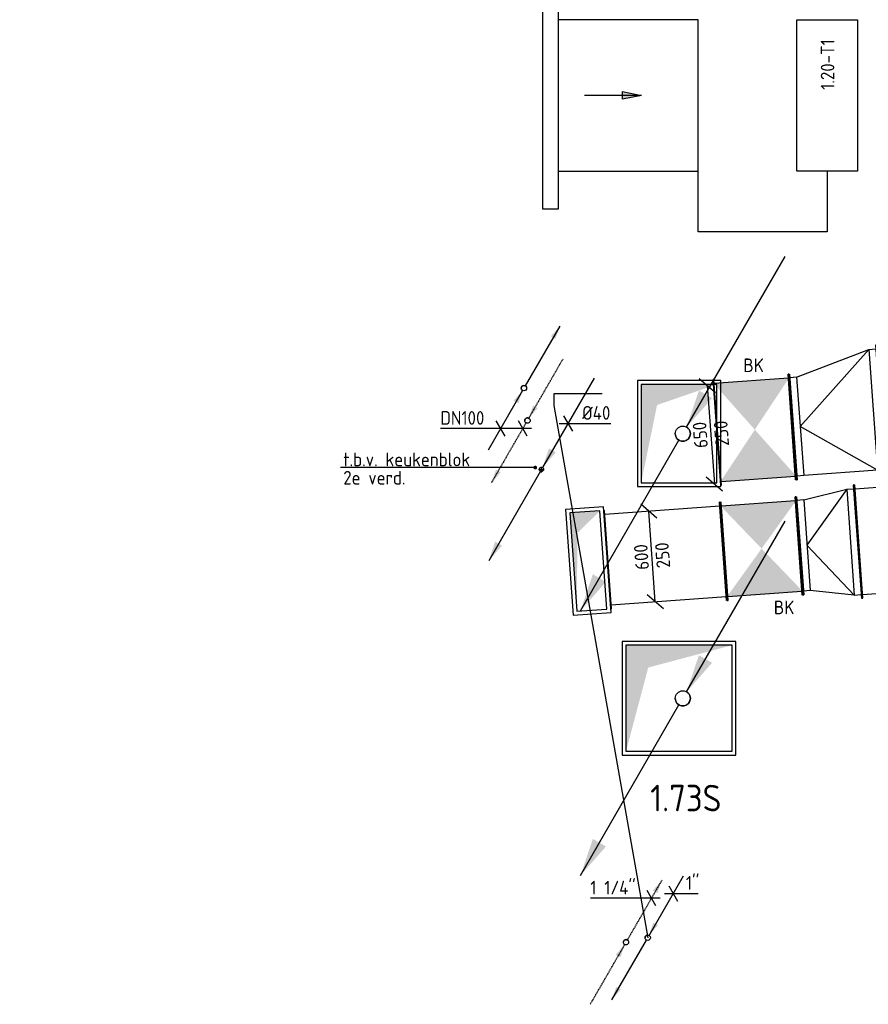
# Model space of a CAD drawing. Header units: millimetres. Extents: x -2733 to 48660, y -299 to 65852.
# Tile 14 of 44: x 19556 to 25156, y -299 to 6200. Entities that reach past the tile are written whole.
import ezdxf

# ---------------------------------------------------------------- set-up
doc = ezdxf.new("R2010")
doc.units = ezdxf.units.MM
for name, pattern in [('2322107', [2000, 1000, 1000]), ('2322107_a', [2000, 1000, 1000]), ('2322108', [7, 5, -2]), ('2322108_a', [7, 5, -2]), ('CENTER2', [28.575, 19.05, -3.175, 3.175, -3.175]), ('SMALL_DASH', [1.5, 0.5, -1])]:
    doc.linetypes.add(name, pattern=pattern)
for name, color, linetype in [('BL$2----', 7, 'Continuous'), ('bTuwkundig', 7, 'Continuous'), ('WL5232--_D', 4, 'Continuous'), ('WL5232--_HARTLIJN', 1, 'CENTER2'), ('WL561---', 4, 'Continuous'), ('WL561---_AANVOER', 1, '2322107'), ('WL561---_RETOUR', 5, '2322108'), ('WL570---_APP', 2, 'Continuous'), ('WL570---_RETOUR_D', 4, 'Continuous'), ('WL570---_RETOUR_RST', 4, 'Continuous'), ('WL570---_TOEVOER', 3, 'Continuous'), ('WL570---_TOEVOER_D', 3, 'Continuous'), ('WL740---', 4, 'Continuous'), ('WM5232--', 1, 'Continuous'), ('WM561---_AANVOER', 1, 'Continuous'), ('WM561---_RETOUR', 1, 'Continuous'), ('WM570---', 1, 'Continuous'), ('WM570---_RETOUR', 1, 'Continuous'), ('WM570---_TOEVOER', 1, 'Continuous')]:
    doc.layers.add(name, color=color, linetype=linetype)
doc.styles.add('STABICAD-018', font='ISOCP.SHX', dxfattribs={"height": 90})
doc.styles.add('STABICAD-035', font='ISOCP.SHX', dxfattribs={"height": 175})
doc.styles.get("Standard").update_dxf_attribs({"font": 'arial.ttf'})
doc.dimstyles.new('STABICAD', dxfattribs={"dimscale": 50, "dimtxt": 90, "dimasz": 2, "dimexe": 0, "dimexo": 0, "dimgap": 1.5, "dimtad": 0, "dimdec": 0, "dimzin": 0, "dimdsep": 46, "dimtxsty": 'STABICAD-018', "dimblk1": 'OBLIQUE', "dimblk2": 'OBLIQUE', "dimsah": 1, "dimcen": -3, "dimadec": 1, "dimazin": 0, "dimtfac": 1, "dimtdec": 0, "dimtofl": 0, "dimtmove": 2, "dimatfit": 3, "dimfxl": 1, "dimtvp": 1.055556, "dimtolj": 1, "dimtzin": 0, "dimarcsym": 0})

# ---------------------------------------------------------------- blocks, each defined once
blk = doc.blocks.new('*U14')
at = {"linetype": '2322107'}
for points in [[(236.2, 409.2), (207.7, 324.7), (177.3, 342.2)], [(-8.8, -15.2), (-37.3, -99.7), (-67.7, -82.2)]]:
    blk.add_hatch(color=2, dxfattribs=at).paths.add_polyline_path(points, flags=0)
at = {"color": 2, "linetype": '2322107_a'}
for p, q in [((236.2, 409.2, 3000), (8.7, 15.2, 3000)), ((-8.8, -15.2, 3000), (-236.2, -409.2, 3000))]:
    blk.add_line(p, q, dxfattribs=at)
at = {"color": 0, "linetype": '2322107'}
blk.add_line((0, 0), (0, 0, 3000), dxfattribs=at)
at = {"color": 2, "linetype": '2322107'}
blk.add_circle((0, 0, 3000), 17.5, dxfattribs=at)
at = {"color": 0, "linetype": '2322107'}
blk.add_arc((0, 0, 3000), 17.5, 60, 180, dxfattribs=at)
at = {"layer": 'WL561---', "color": 2, "style": 'STABICAD-018'}
for tag, p in [('SECTIONCODE', (22883.4, 3917.9, 1499.5)), ('POSITIONCODE', (22883.4, 3917.9, 1499.5)), ('CODE', (22883.4, 3867.9)), ('FLOORCODE', (22933.4, 3767.9))]:
    blk.add_attdef(tag, p, '', height=1.2, dxfattribs=at)
blk = doc.blocks.new('*U15')
at = {"linetype": '2322108'}
for points in [[(8.8, 15.2), (37.3, 99.7), (67.7, 82.2)], [(-236.2, -409.2), (-207.7, -324.7), (-177.3, -342.2)]]:
    blk.add_hatch(color=2, dxfattribs=at).paths.add_polyline_path(points, flags=0)
at = {"color": 2, "linetype": '2322108_a'}
for p, q in [((8.8, 15.2, 3000), (236.2, 409.2, 3000)), ((-236.2, -409.2, 3000), (-8.7, -15.2, 3000))]:
    blk.add_line(p, q, dxfattribs=at)
at = {"color": 0, "linetype": '2322108'}
blk.add_line((0, 0), (0, 0, 3000), dxfattribs=at)
at = {"color": 2, "linetype": '2322108'}
blk.add_circle((0, 0, 3000), 17.5, dxfattribs=at)
at = {"color": 0, "linetype": '2322108'}
blk.add_arc((0, 0, 3000), 17.5, 60, 180, dxfattribs=at)
at = {"layer": 'WL561---', "color": 2, "style": 'STABICAD-018'}
for tag, p in [('POSITIONCODE', (22906.5, 3704.2, 1499.5)), ('SECTIONCODE', (22906.5, 3704.2, 1499.5)), ('CODE', (22906.5, 3654.2)), ('FLOORCODE', (22956.5, 3554.2))]:
    blk.add_attdef(tag, p, '', height=1.2, dxfattribs=at)
blk = doc.blocks.new('*U16')
at = {"linetype": 'Continuous'}
for points in [[(10, 17.3), (71.3, 198.5), (136.2, 161)], [(-497.5, -861.7), (-436.2, -680.6), (-371.3, -718.1)]]:
    blk.add_hatch(color=2, dxfattribs=at).paths.add_polyline_path(points, flags=0)
at = {"color": 2, "linetype": 'Continuous'}
for p, q in [((497.5, 861.7), (10, 17.3)), ((-10, -17.3), (-497.5, -861.7))]:
    blk.add_line(p, q, dxfattribs=at)
at = {"color": 0, "linetype": 'Continuous'}
blk.add_circle((0, 0), 20, dxfattribs=at)
at = {"layer": 'WL5232--_HARTLIJN', "linetype": 'CENTER2'}
for p, q in [((-28, 0, 3000), (28, 0, 3000)), ((0, -28, 3000), (0, 28, 3000))]:
    blk.add_line(p, q, dxfattribs=at)
blk.add_circle((0, 0), 0.0125, dxfattribs=at)
at = {"layer": 'WL740---', "color": 2, "style": 'STABICAD-018'}
for tag, p in [('SECTIONCODE', (22998.9, 3381.6, 1499.5)), ('POSITIONCODE', (22998.9, 3381.6, 1499.5)), ('CODE', (22998.9, 3331.6)), ('FLOORCODE', (23048.9, 3231.6))]:
    blk.add_attdef(tag, p, '', height=1.8, dxfattribs=at)
blk = doc.blocks.new('*U17')
at = {"color": 0, "linetype": 'Continuous'}
for p, q in [((-57.7, 0), (43.5, 0)), ((-28.9, 50), (28.9, -50)), ((43.5, 0), (282.6, 0))]:
    blk.add_line(p, q, dxfattribs=at)
at = {"color": 0, "linetype": 'Continuous', "style": 'STABICAD-018'}
blk.add_text('%%c40', height=90, dxfattribs=at).set_placement((93.5, 25))
at = {"layer": 'WL740---', "color": 2, "style": 'STABICAD-018'}
blk.add_attdef('CODE', (23174, 3534.9), '', height=1.8, dxfattribs=at)
blk = doc.blocks.new('*U18')
at = {"color": 0, "linetype": 'Continuous'}
for p, q in [((-206.2, 0), (-544.2, 0)), ((57.7, 0), (-206.2, 0)), ((-117.6, -50), (-175.3, 50)), ((28.9, -50), (-28.9, 50))]:
    blk.add_line(p, q, dxfattribs=at)
at = {"color": 0, "linetype": 'Continuous', "style": 'STABICAD-018'}
blk.add_text('DN100', height=90, dxfattribs=at).set_placement((-544.2, 25))
at = {"layer": 'BL$2----', "color": 2}
blk.add_attdef('CODE', (22876.1, 3501.6, 3000), '', height=1.2, dxfattribs=at)
blk = doc.blocks.new('*U23')
at = {"linetype": 'Continuous'}
blk.add_hatch(color=0, dxfattribs=at).paths.add_polyline_path([(350, 350), (-350, 350), (-350, -350), (-203, 203)], flags=0)
at = {"color": 0, "linetype": 'Continuous'}
for p, q in [((375, 375, -3000), (-375, 375, -3000)), ((-375, 375, -3000), (-375, -375, -3000)), ((350, 350, -3000), (-350, 350, -3000)), ((-350, 350, -3000), (-350, -350, -3000)), ((350, -350, -3000), (350, 350, -3000)), ((375, -375, -3000), (375, 375, -3000)), ((-375, -375, -3000), (375, -375, -3000)), ((-350, -350, -3000), (350, -350, -3000))]:
    blk.add_line(p, q, dxfattribs=at)
at = {"layer": 'BL$2----', "color": 2}
for tag, p in [('SECTIONCODE', (23906.8, 1871.2, 1500.5)), ('POSITIONCODE', (23906.8, 1871.2, 1500.5)), ('CODE', (23906.8, 1721.2, 3000))]:
    blk.add_attdef(tag, p, '', height=1.8, dxfattribs=at)
blk = doc.blocks.new('*U19')
at = {"linetype": 'Continuous'}
for points in [[(25, 43.3), (106.7, 284.8), (193.3, 234.8)], [(-675, -1169.1), (-593.3, -927.6), (-506.7, -977.6)]]:
    blk.add_hatch(color=2, dxfattribs=at).paths.add_polyline_path(points, flags=0)
at = {"color": 2, "linetype": 'Continuous'}
for p, q in [((25, 43.3, 3000), (675, 1169.1, 3000)), ((-675, -1169.1, 3000), (-25, -43.3, 3000))]:
    blk.add_line(p, q, dxfattribs=at)
at = {"color": 0, "linetype": 'Continuous'}
blk.add_line((0, 0), (0, 0, 3000), dxfattribs=at)
at = {"color": 2, "linetype": 'Continuous'}
blk.add_circle((0, 0, 3000), 50, dxfattribs=at)
at = {"color": 0, "linetype": 'Continuous'}
blk.add_arc((0, 0, 3000), 50, 180, 60, dxfattribs=at)
at = {"layer": 'WL561---', "color": 2, "style": 'STABICAD-018'}
for tag, p in [('SECTIONCODE', (23931.5, 1870.4, 1499.5)), ('CODE', (23931.5, 1820.4)), ('POSITIONCODE', (23931.5, 1870.4, 1499.5)), ('FLOORCODE', (23981.5, 1720.4))]:
    blk.add_attdef(tag, p, '', height=1.8, dxfattribs=at)
blk = doc.blocks.new('*U25')
at = {"color": 0, "linetype": 'Continuous'}
for p, q in [((-57.7, 0), (33.5, 0)), ((-28.9, 50), (28.9, -50)), ((33.5, 0), (164.5, 0))]:
    blk.add_line(p, q, dxfattribs=at)
at = {"color": 0, "linetype": 'Continuous', "style": 'STABICAD-018'}
blk.add_text("1''", height=90, dxfattribs=at).set_placement((83.5, 25))
at = {"layer": 'BL$2----', "color": 2, "style": 'STABICAD-018'}
blk.add_attdef('CODE', (23868.5, 432.6), '', height=1.2, dxfattribs=at)
blk = doc.blocks.new('*U20')
at = {"color": 0, "linetype": 'Continuous'}
for p, q in [((-56, 0), (-403, 0)), ((57.7, 0), (-56, 0)), ((28.9, -50), (-28.9, 50))]:
    blk.add_line(p, q, dxfattribs=at)
at = {"color": 0, "linetype": 'Continuous', "style": 'STABICAD-018'}
blk.add_text("1 1/4''", height=90, dxfattribs=at).set_placement((-403, 25))
at = {"layer": 'BL$2----', "color": 2, "style": 'STABICAD-018'}
blk.add_attdef('CODE', (23724.7, 401.4), '', height=1.2, dxfattribs=at)
blk = doc.blocks.new('*U21')
at = {"linetype": '2322107'}
for points in [[(8.8, 15.2), (37.3, 99.7), (67.7, 82.2)], [(-236.2, -409.2), (-207.7, -324.7), (-177.3, -342.2)]]:
    blk.add_hatch(color=2, dxfattribs=at).paths.add_polyline_path(points, flags=0)
at = {"color": 2, "linetype": '2322107_a'}
for p, q in [((8.8, 15.2, 3000), (236.2, 409.2, 3000)), ((-236.2, -409.2, 3000), (-8.8, -15.2, 3000))]:
    blk.add_line(p, q, dxfattribs=at)
at = {"color": 0, "linetype": '2322107'}
blk.add_line((0, 0), (0, 0, 3000), dxfattribs=at)
at = {"color": 2, "linetype": '2322107'}
blk.add_circle((0, 0, 3000), 17.5, dxfattribs=at)
at = {"color": 0, "linetype": '2322107'}
blk.add_arc((0, 0, 3000), 17.5, 60, 180, dxfattribs=at)
at = {"layer": 'BL$2----', "color": 2, "style": 'STABICAD-018'}
for tag, p in [('SECTIONCODE', (23700, 290.8, 1499.5)), ('POSITIONCODE', (23700, 290.8, 1499.5)), ('CODE', (23700, 240.8)), ('FLOORCODE', (23750, 140.8))]:
    blk.add_attdef(tag, p, '', height=1.2, dxfattribs=at)
blk = doc.blocks.new('*U22')
at = {"linetype": '2322108'}
for points in [[(236.2, 409.2), (207.7, 324.7), (177.3, 342.2)], [(-8.8, -15.2), (-37.3, -99.7), (-67.7, -82.2)]]:
    blk.add_hatch(color=2, dxfattribs=at).paths.add_polyline_path(points, flags=0)
at = {"color": 2, "linetype": '2322108_a'}
for p, q in [((236.2, 409.2, 3000), (8.7, 15.2, 3000)), ((-8.8, -15.2, 3000), (-236.2, -409.2, 3000))]:
    blk.add_line(p, q, dxfattribs=at)
at = {"color": 0, "linetype": '2322108'}
blk.add_line((0, 0), (0, 0, 3000), dxfattribs=at)
at = {"color": 2, "linetype": '2322108'}
blk.add_circle((0, 0, 3000), 17.5, dxfattribs=at)
at = {"color": 0, "linetype": '2322108'}
blk.add_arc((0, 0, 3000), 17.5, 60, 180, dxfattribs=at)
at = {"layer": 'BL$2----', "color": 2, "style": 'STABICAD-018'}
for tag, p in [('SECTIONCODE', (23556.7, 260.4, 1499.5)), ('POSITIONCODE', (23556.7, 260.4, 1499.5)), ('CODE', (23556.7, 210.4)), ('FLOORCODE', (23606.7, 110.4))]:
    blk.add_attdef(tag, p, '', height=1.2, dxfattribs=at)
blk = doc.blocks.new('*U24')
at = {"linetype": 'Continuous'}
blk.add_hatch(color=0, dxfattribs=at).paths.add_polyline_path([(250, 325), (-250, 325), (-250, -325), (-145, 188.5)], flags=0)
at = {"color": 0, "linetype": 'Continuous'}
for p, q in [((275, 350, -3000), (-275, 350, -3000)), ((-275, 350, -3000), (-275, -350, -3000)), ((250, 325, -3000), (-250, 325, -3000)), ((-250, 325, -3000), (-250, -325, -3000)), ((250, -325, -3000), (250, 325, -3000)), ((275, -350, -3000), (275, 350, -3000)), ((-275, -350, -3000), (275, -350, -3000)), ((-250, -325, -3000), (250, -325, -3000))]:
    blk.add_line(p, q, dxfattribs=at)
at = {"layer": 'BL$2----', "color": 2}
for tag, p in [('SECTIONCODE', (23906.8, 3618.2, 1500.5)), ('POSITIONCODE', (23906.8, 3618.2, 1500.5)), ('CODE', (23906.8, 3468.2, 3000))]:
    blk.add_attdef(tag, p, '', height=1.8, dxfattribs=at)
blk = doc.blocks.new('*U153')
at = {"linetype": 'Continuous'}
blk.add_hatch(color=0, dxfattribs=at).paths.add_polyline_path([(100, 325), (-100, 325), (-100, -325), (-58, 188.5)], flags=0)
at = {"color": 0, "linetype": 'Continuous'}
for p, q in [((125, 350, -2675), (-125, 350, -2675)), ((-125, 350, -2675), (-125, -350, -2675)), ((100, 325, -2675), (-100, 325, -2675)), ((-100, 325, -2675), (-100, -325, -2675)), ((100, -325, -2675), (100, 325, -2675)), ((125, -350, -2675), (125, 350, -2675)), ((-125, -350, -2675), (125, -350, -2675)), ((-100, -325, -2675), (100, -325, -2675))]:
    blk.add_line(p, q, dxfattribs=at)
at = {"layer": 'WL570---_RETOUR_RST', "color": 2}
for tag, p in [('SECTIONCODE', (23308.2, 2777.3, 1338)), ('POSITIONCODE', (23308.2, 2777.3, 1338)), ('CODE', (23308.2, 2627.3, 2675))]:
    blk.add_attdef(tag, p, '', height=1.8, dxfattribs=at)
blk = doc.blocks.new('_Oblique')
at = {"color": 0, "linetype": 'ByBlock', "lineweight": -2}
blk.add_line((-0.5, -0.5), (0.5, 0.5), dxfattribs=at)
blk = doc.blocks.new('*U177')
at = {"linetype": 'Continuous'}
for points in [[(-250, 325), (250, 325), (0, 0)], [(-250, -325), (250, -325), (0, 0)]]:
    blk.add_hatch(color=2, dxfattribs=at).paths.add_polyline_path(points, flags=0)
at = {"color": 2, "linetype": 'Continuous'}
for p, q in [((-250, 350, -2975), (-245, 350, -2975)), ((-250, -350, -2975), (-250, 350, -2975)), ((-245, -350, -2975), (-245, 350, -2975)), ((-245, 325, -2975), (245, 325, -2975)), ((250, 350, -2975), (245, 350, -2975)), ((245, -350, -2975), (245, 350, -2975)), ((250, -350, -2975), (250, 350, -2975)), ((-250, -350, -2975), (-245, -350, -2975)), ((-245, -325, -2975), (245, -325, -2975)), ((250, -350, -2975), (245, -350, -2975))]:
    blk.add_line(p, q, dxfattribs=at)
at = {"layer": 'WM570---_RETOUR', "color": 1, "style": 'STABICAD-018'}
for tag, p in [('PRODUCTCODE', (25356.9, 4443.9, 2975)), ('PRODUCTCODE2', (24406.9, 3493.9, 2975))]:
    blk.add_attdef(tag, p, '', height=1.8, dxfattribs=at)
at = {"layer": 'WM570---_RETOUR', "color": 2, "style": 'STABICAD-018'}
for tag, p in [('INDICATIONTEXT', (24330.8, 3873.8, 2975)), ('CODE', (24406.9, 3593.9, 2975)), ('FREETEXT', (24406.9, 3543.9, 2975)), ('SECTIONCODE', (24406.9, 3493.9, 2975)), ('POSITIONCODE', (24406.9, 3493.9, 2975))]:
    blk.add_attdef(tag, p, '', height=1.8, dxfattribs=at)
blk = doc.blocks.new('*U160')
at = {"color": 0, "linetype": 'Continuous'}
for p, q in [((0, 325, -2975), (5, 325, -2975)), ((0, -325, -2975), (0, 325, -2975)), ((5, -325, -2975), (5, 325, -2975)), ((771.3, 325, -2975), (766.3, 325, -2975)), ((766.3, -325, -2975), (766.3, 325, -2975)), ((771.3, -325, -2975), (771.3, 325, -2975)), ((5, 300, -2975), (766.3, 300, -2975)), ((5, -300, -2975), (766.3, -300, -2975)), ((0, -325, -2975), (5, -325, -2975)), ((771.3, -325, -2975), (766.3, -325, -2975))]:
    blk.add_line(p, q, dxfattribs=at)
at = {"layer": 'WL570---_RETOUR_RST', "color": 2, "style": 'STABICAD-018'}
for tag in ['POSITIONCODE', 'SECTIONCODE', 'CODE']:
    blk.add_attdef(tag, (23432.9, 2636.2, 2975), '', height=1.8, rotation=184.1, dxfattribs=at)
blk = doc.blocks.new('*U157')
at = {"color": 0, "linetype": 'Continuous'}
for p, q in [((32, 252.9, -2975), (-74.9, 345.5, -2975)), ((21.4, -299.2, -2975), (-21.4, 299.2, -2975)), ((74.9, -345.5, -2975), (-32, -252.9, -2975))]:
    blk.add_line(p, q, dxfattribs=at)
at = {"color": 0, "linetype": 'Continuous', "style": 'STABICAD-018'}
for s, p in [('600', (-18.9, -85.3, -2975)), ('250', (120.6, -73.7, -2975))]:
    blk.add_text(s, height=90, rotation=94.1, dxfattribs=at).set_placement(p)
at = {"layer": 'WL570---_RETOUR_RST', "color": 2, "style": 'STABICAD-018'}
blk.add_attdef('CODE', (23728.6, 2657.4, 2975), '', height=1.8, dxfattribs=at)
blk = doc.blocks.new('*U156')
at = {"color": 0, "linetype": 'Continuous'}
for p, q in [((-76.7, 370.5, -2975), (30.2, 277.9, -2975)), ((-23.2, 324.2, -2975), (23.2, -324.2, -2975)), ((-30.2, -277.9, -2975), (76.7, -370.5, -2975))]:
    blk.add_line(p, q, dxfattribs=at)
at = {"color": 0, "linetype": 'Continuous', "style": 'STABICAD-018'}
for s, p in [('650', (-18.9, -85.3, -2975)), ('250', (120.6, -73.7, -2975))]:
    blk.add_text(s, height=90, rotation=94.1, dxfattribs=at).set_placement(p)
at = {"layer": 'WL570---_RETOUR_RST', "color": 2, "style": 'STABICAD-018'}
blk.add_attdef('CODE', (23952.8, 3461.3, 2975), '', height=1.8, dxfattribs=at)
blk = doc.blocks.new('*U159')
at = {"linetype": 'Continuous'}
for points in [[(-250, 300), (250, 300), (0, 0)], [(-250, -300), (250, -300), (0, 0)]]:
    blk.add_hatch(color=2, dxfattribs=at).paths.add_polyline_path(points, flags=0)
at = {"color": 2, "linetype": 'Continuous'}
for p, q in [((-250, 325, -2975), (-245, 325, -2975)), ((-250, -325, -2975), (-250, 325, -2975)), ((-245, -325, -2975), (-245, 325, -2975)), ((250, 325, -2975), (245, 325, -2975)), ((245, -325, -2975), (245, 325, -2975)), ((250, -325, -2975), (250, 325, -2975)), ((-245, 300, -2975), (245, 300, -2975)), ((-245, -300, -2975), (245, -300, -2975)), ((-250, -325, -2975), (-245, -325, -2975)), ((250, -325, -2975), (245, -325, -2975))]:
    blk.add_line(p, q, dxfattribs=at)
at = {"layer": 'WL570---_RETOUR_RST', "color": 1, "style": 'STABICAD-018'}
for tag, p in [('PRODUCTCODE', (25401.6, 3659.2, 2975)), ('PRODUCTCODE2', (24451.6, 2709.2, 2975))]:
    blk.add_attdef(tag, p, '', height=1.8, dxfattribs=at)
at = {"layer": 'WL570---_RETOUR_RST', "color": 2, "style": 'STABICAD-018'}
for tag, p in [('CODE', (24451.6, 2809.2, 2975)), ('FREETEXT', (24451.6, 2759.2, 2975)), ('SECTIONCODE', (24451.6, 2709.2, 2975)), ('POSITIONCODE', (24451.6, 2709.2, 2975)), ('INDICATIONTEXT', (24532.4, 2275.6, 2975))]:
    blk.add_attdef(tag, p, '', height=1.8, dxfattribs=at)
blk = doc.blocks.new('*U171')
at = {"color": 0, "linetype": 'Continuous'}
for p, q in [((0, 375, -2950), (5, 375, -2950)), ((0, -375, -2950), (0, 375, -2950)), ((5, -375, -2950), (5, 375, -2950)), ((5, 350, -2950), (1013.9, 350, -2950)), ((1018.9, 375, -2950), (1013.9, 375, -2950)), ((1013.9, -375, -2950), (1013.9, 375, -2950)), ((1018.9, -375, -2950), (1018.9, 375, -2950)), ((0, -375, -2950), (5, -375, -2950)), ((5, -350, -2950), (1013.9, -350, -2950)), ((1018.9, -375, -2950), (1013.9, -375, -2950))]:
    blk.add_line(p, q, dxfattribs=at)
at = {"layer": 'WL570---_RETOUR_RST', "color": 2, "style": 'STABICAD-018'}
for tag, p in [('SECTIONCODE', (25600.7, 2942, 2950)), ('POSITIONCODE', (25689.7, 2948.3, 2950)), ('CODE', (25599.5, 2791.5, 2950))]:
    blk.add_attdef(tag, p, '', height=1.8, dxfattribs=at)
blk = doc.blocks.new('*U176')
at = {"color": 0, "linetype": 'Continuous'}
for p, q in [((0, 425, -2950), (5, 425, -2950)), ((0, -425, -2950), (0, 425, -2950)), ((5, -425, -2950), (5, 425, -2950)), ((50, 400, -2950), (5, 400, -2950)), ((50, 400, -2950), (539.1, 399.8, -2950)), ((50, -400, -2950), (50, 400, -2950)), ((50, 400, 100), (539.1, 74.8, 150)), ((539.1, 399.8, -2950), (584.1, 399.8, -2950)), ((539.1, -250.2, -2950), (539.1, 399.8, -2950)), ((589.1, 424.8, -2950), (584.1, 424.8, -2950)), ((584.1, -275.2, -2950), (584.1, 424.8, -2950)), ((589.1, -275.2, -2950), (589.1, 424.8, -2950)), ((50, -400, 100), (539.1, 74.8, 150)), ((539.1, -250.2, -2950), (50, -400, -2950)), ((539.1, -250.2, -2950), (584.1, -250.2, -2950)), ((589.1, -275.2, -2950), (584.1, -275.2, -2950)), ((0, -425, -2950), (5, -425, -2950)), ((50, -400, -2950), (5, -400, -2950))]:
    blk.add_line(p, q, dxfattribs=at)
at = {"layer": 'WM570---_RETOUR', "color": 2, "style": 'STABICAD-018'}
for tag in ['CODE', 'SECTIONCODE', 'POSITIONCODE']:
    blk.add_attdef(tag, (25238.5, 3628.5, 2950), '', height=1.8, dxfattribs=at)
blk = doc.blocks.new('*U158')
at = {"color": 0, "linetype": 'Continuous'}
for p, q in [((0, 375, -2950), (5, 375, -2950)), ((0, -375, -2950), (0, 375, -2950)), ((5, -375, -2950), (5, 375, -2950)), ((50, 350, -2950), (5, 350, -2950)), ((50, 350, -2950), (338, 300, -2950)), ((50, -350, -2950), (50, 350, -2950)), ((50, 350, 100), (338, 0, 150)), ((388, 325, -2950), (383, 325, -2950)), ((383, -325, -2950), (383, 325, -2950)), ((388, -325, -2950), (388, 325, -2950)), ((338, 300, -2950), (383, 300, -2950)), ((338, -300, -2950), (338, 300, -2950)), ((50, -350, 100), (338, 0, 150)), ((338, -300, -2950), (50, -350, -2950)), ((338, -300, -2950), (383, -300, -2950)), ((0, -375, -2950), (5, -375, -2950)), ((50, -350, -2950), (5, -350, -2950)), ((388, -325, -2950), (383, -325, -2950))]:
    blk.add_line(p, q, dxfattribs=at)
at = {"layer": 'WL570---_RETOUR_RST', "color": 2, "style": 'STABICAD-018'}
for tag in ['CODE', 'SECTIONCODE', 'POSITIONCODE']:
    blk.add_attdef(tag, (25088, 2754.8, 2950), '', height=1.8, dxfattribs=at)
blk = doc.blocks.new('DM_SYM002')
at = {"color": 0, "linetype": 'Continuous'}
for p, q in [((0, 0), (-7.5, 0)), ((-2.5, -0.5), (-2.5, 0.5)), ((-2.5, 0.5), (0, 0)), ((0, 0), (-2.5, -0.5))]:
    blk.add_line(p, q, dxfattribs=at)
blk.add_solid([(-2.5, 0.5), (-2.5, -0.5), (0, 0)], dxfattribs=at)

msp = doc.modelspace()

# ---------------------------------------------------------------- linework, layer by layer
at = {"layer": 'WL561---_AANVOER', "linetype": '2322107'}
for p, q in [((23400, 3729.5), (23080.5, 3729.5)), ((23080.5, 3729.5), (23080.5, 3653.6)), ((23080.5, 3653.5), (23700, 140.8))]:
    msp.add_line(p, q, dxfattribs=at)
at = {"layer": 'WL570---_APP'}
msp.add_lwpolyline([(24684, 6200), (25084, 6200), (25084, 5200), (24684, 5200)], close=True, dxfattribs=at)
at = {"layer": 'WL570---_TOEVOER_D'}
msp.add_lwpolyline([(23008.9, 6450), (23108.9, 6450), (23108.9, 4950), (23008.9, 4950)], close=True, dxfattribs=at)
for points in [[(24883.9, 4800), (24033.9, 4800), (24033.9, 6200), (23108.9, 6200)], [(23108.9, 5200), (24033.9, 5200)], [(24884, 5200), (24883.9, 4800)]]:
    msp.add_lwpolyline(points, dxfattribs=at)

# ---------------------------------------------------------------- block references
at = {"layer": 'WL5232--_D', "linetype": 'Continuous', "xscale": 0.7, "yscale": 0.7, "zscale": 0.7}
msp.add_blockref('*U16', (22998.9, 3231.6), dxfattribs=at)
at = {"layer": 'WL561---_AANVOER', "linetype": '2322107'}
for name, p in [('*U14', (22883.4, 3767.9)), ('*U21', (23700, 140.8))]:
    msp.add_blockref(name, p, dxfattribs=at)
at = {"layer": 'WL561---_RETOUR', "linetype": '2322108'}
for name, p in [('*U15', (22906.5, 3554.2)), ('*U22', (23556.7, 110.4))]:
    msp.add_blockref(name, p, dxfattribs=at)
at = {"layer": 'WL570---_RETOUR_D', "linetype": 'Continuous'}
for name, p, rotation in [('*U171', (25088, 2754.8, 2950), 4.100000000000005), ('*U158', (25088, 2754.8, 2950), 184.0999999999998), ('*U160', (23432.9, 2636.2, 2975), 4.100000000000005), ('*U153', (23308.2, 2627.3, 2675), 4.1)]:
    msp.add_blockref(name, p, dxfattribs=dict(at, rotation=rotation))
at = {"layer": 'WL570---_RETOUR_D', "color": 2, "linetype": 'Continuous'}
ref = msp.add_blockref('*U159', (24451.6, 2709.2, 2975), dxfattribs=dict(at, rotation=4.100000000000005))
ref.add_attrib('INDICATIONTEXT', 'BK', (24532.4, 2275.6, 2975), dxfattribs={"layer": '0', "color": 2, "linetype": 'SMALL_DASH', "height": 90, "style": 'STABICAD-018'})
at = {"layer": 'WL570---_TOEVOER', "linetype": 'Continuous', "xscale": 49.99999999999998, "yscale": 49.99999999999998, "zscale": 49.99999999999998, "rotation": 359.9999999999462}
msp.add_blockref('DM_SYM002', (23659, 5700), dxfattribs=at)
at = {"layer": 'WL570---_TOEVOER', "linetype": 'Continuous'}
for p in [(23931.5, 3467.3), (23931.5, 1720.4)]:
    msp.add_blockref('*U19', p, dxfattribs=at)
at = {"layer": 'WL570---_TOEVOER_D', "linetype": 'Continuous', "rotation": 184.0999999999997}
msp.add_blockref('*U176', (25238.5, 3628.5, 2950), dxfattribs=at)
at = {"layer": 'WL570---_TOEVOER_D', "color": 2, "linetype": 'Continuous'}
ref = msp.add_blockref('*U177', (24406.9, 3493.9, 2975), dxfattribs=dict(at, rotation=4.100000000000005))
ref.add_attrib('INDICATIONTEXT', 'BK', (24330.8, 3873.8, 2975), dxfattribs={"layer": '0', "color": 2, "linetype": 'Continuous', "height": 90, "style": 'STABICAD-018'})
at = {"layer": 'WL570---_TOEVOER_D', "linetype": 'Continuous'}
for name, p in [('*U24', (23906.8, 3468.2, 3000)), ('*U23', (23906.8, 1721.2, 3000))]:
    msp.add_blockref(name, p, dxfattribs=at)
at = {"layer": 'WM5232--', "linetype": 'Continuous'}
msp.add_blockref('*U17', (23174, 3534.9), dxfattribs=at)
at = {"layer": 'WM561---_AANVOER', "linetype": 'Continuous'}
for name, p in [('*U18', (22876.1, 3501.6, 3000)), ('*U25', (23868.5, 432.6))]:
    msp.add_blockref(name, p, dxfattribs=at)
at = {"layer": 'WM561---_RETOUR', "linetype": 'Continuous'}
msp.add_blockref('*U20', (23724.7, 401.4), dxfattribs=at)
at = {"layer": 'WM570---_RETOUR', "linetype": 'Continuous'}
msp.add_blockref('*U157', (23728.6, 2657.4, 2975), dxfattribs=at)
at = {"layer": 'WM570---_TOEVOER', "linetype": 'Continuous'}
msp.add_blockref('*U156', (24116.7, 3461.3, 2975), dxfattribs=at)

# ---------------------------------------------------------------- texts
at = {"layer": 'bTuwkundig', "color": 3, "style": 'STABICAD-035'}
msp.add_text('1.73S', height=175, dxfattribs=at).set_placement((23716.7, 974.9, -500))
at = {"layer": 'WL570---_TOEVOER_D', "insert": (4883.9, 3074.5), "char_height": 90, "attachment_point": 1, "style": 'STABICAD-018'}
msp.add_mtext_dynamic_manual_height_columns('aircoditioningsunit\\P\\pi-270,l360,t360;t.b.v.^Iserverruimte', width=1562.744, gutter_width=450, heights=[0], dxfattribs=at)
at = {"layer": 'WM5232--', "style": 'STABICAD-018'}
for s, p in [('t.b.v. keukenblok', (21691.2, 3252.4)), ('2e verd.', (21691.2, 3131.6))]:
    msp.add_text(s, height=90, dxfattribs=at).set_placement(p)
at = {"layer": 'WM570---', "style": 'STABICAD-018'}
msp.add_text('1.20-T1', height=90, rotation=90, dxfattribs=at).set_placement((24932, 5737.1))

# ---------------------------------------------------------------- leaders
at = {"layer": 'WM5232--', "linetype": 'Continuous'}
msp.add_leader([(22958.1, 3243.7), (21673.6, 3243.7)], dimstyle='STABICAD', override={"dimgap": 1.5, "dimtad": 0, "dimldrblk": 'DotSmall'}, dxfattribs=at)

doc.saveas('drawing.dxf')
